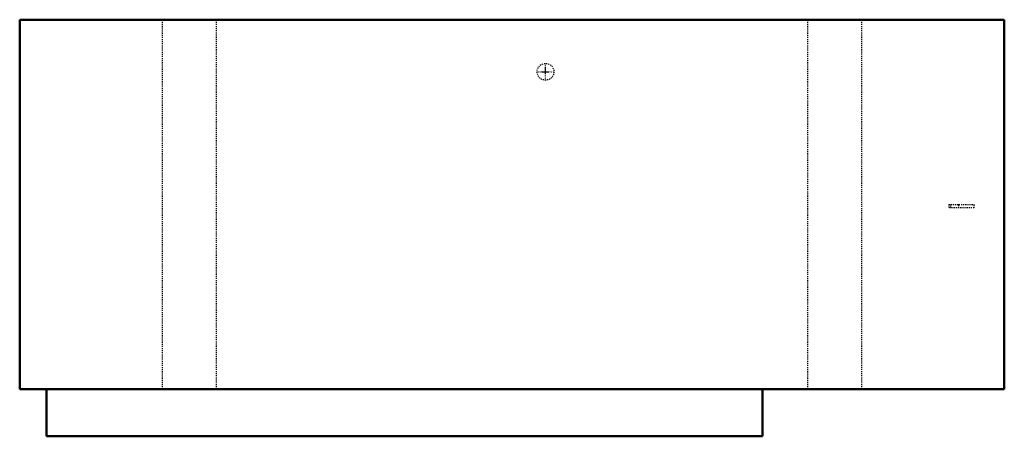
# Model space of a CAD drawing. Header units: millimetres. Extents: x -465 to 465, y -197 to 197.
import ezdxf

# ---------------------------------------------------------------- set-up
doc = ezdxf.new("R2010")
doc.units = ezdxf.units.MM
doc.linetypes.add('Center', pattern=[1.5, 0.45, -0.5, 0.05, -0.5])
doc.linetypes.add('Dashed', pattern=[2, 1, -1])
for name, color, linetype, lineweight in [('AM_0', 7, 'Continuous', 50), ('AM_7', 7, 'Center', 25), ('AM_9', 6, 'Dashed', 25)]:
    doc.layers.add(name, color=color, linetype=linetype, lineweight=lineweight)

# ---------------------------------------------------------------- blocks, each defined once
blk = doc.blocks.new('1_DH6VSA3010A_PART7_0_in_DH6VSA3010A_4')
at = {"layer": 'AM_0'}
for p, q in [((-465.1375, 196.85), (-465.1375, -152.4)), ((465.1375, 196.85), (-465.1375, 196.85)), ((465.1375, -152.4), (465.1375, 196.85)), ((-465.1375, -152.4), (465.1375, -152.4))]:
    blk.add_line(p, q, dxfattribs=at)
blk = doc.blocks.new('2_DH6VSA3010A_PART6_0_in_DH6VSA3010A_4')
at = {"layer": 'AM_9'}
for p, q in [((-330.2, -152.4), (-330.2, 196.85)), ((-279.4, 196.85), (-279.4, -152.4))]:
    blk.add_line(p, q, dxfattribs=at)
blk = doc.blocks.new('3_DH6VSA3010A_PART5_0_in_DH6VSA3010A_4')
at = {"layer": 'AM_9'}
for p, q in [((279.4, -152.4), (279.4, 196.85)), ((330.2, 196.85), (330.2, -152.4))]:
    blk.add_line(p, q, dxfattribs=at)
blk = doc.blocks.new('4_DH6VSA3010A_PART4_0_in_DH6VSA3010A_4')
at = {"layer": 'AM_0'}
for p, q in [((-439.7375, -196.85), (-439.7375, -152.4)), ((236.5375, -152.4), (236.5375, -196.85)), ((236.5375, -196.85), (-439.7375, -196.85))]:
    blk.add_line(p, q, dxfattribs=at)
blk = doc.blocks.new('5_DH6VSA3010A_PART3_0_in_DH6VSA3010A_4')
at = {"layer": 'AM_9'}
for p, q in [((412.75, 22.225), (422.275, 22.225)), ((412.75, 22.225), (412.75, 19.05)), ((422.275, 19.05), (412.75, 19.05)), ((422.275, 19.05), (422.275, 22.225))]:
    blk.add_line(p, q, dxfattribs=at)
blk = doc.blocks.new('6_DH6VSA3010A_PART2_0_in_DH6VSA3010A_4')
at = {"layer": 'AM_9'}
for p, q in [((414.3375, 22.225), (414.3375, 19.05)), ((422.275, 22.225), (436.5625, 22.225)), ((436.5625, 19.05), (422.275, 19.05)), ((436.5625, 19.05), (436.5625, 22.225))]:
    blk.add_line(p, q, dxfattribs=at)
blk = doc.blocks.new('7_DH6VSA3010A_PART1_0_in_DH6VSA3010A_4')
at = {"layer": 'AM_7'}
for p, q in [((31.6865, 139.303125), (31.6865, 155.971875)), ((23.352125, 147.6375), (40.020875, 147.6375))]:
    blk.add_line(p, q, dxfattribs=at)
at = {"layer": 'AM_9'}
blk.add_circle((31.6865, 147.6375), 7.9375, dxfattribs=at)

msp = doc.modelspace()

# ---------------------------------------------------------------- block references
for name in ['1_DH6VSA3010A_PART7_0_in_DH6VSA3010A_4', '2_DH6VSA3010A_PART6_0_in_DH6VSA3010A_4', '3_DH6VSA3010A_PART5_0_in_DH6VSA3010A_4', '7_DH6VSA3010A_PART1_0_in_DH6VSA3010A_4', '5_DH6VSA3010A_PART3_0_in_DH6VSA3010A_4', '6_DH6VSA3010A_PART2_0_in_DH6VSA3010A_4', '4_DH6VSA3010A_PART4_0_in_DH6VSA3010A_4']:
    msp.add_blockref(name, (0, 0))

doc.saveas('drawing.dxf')
